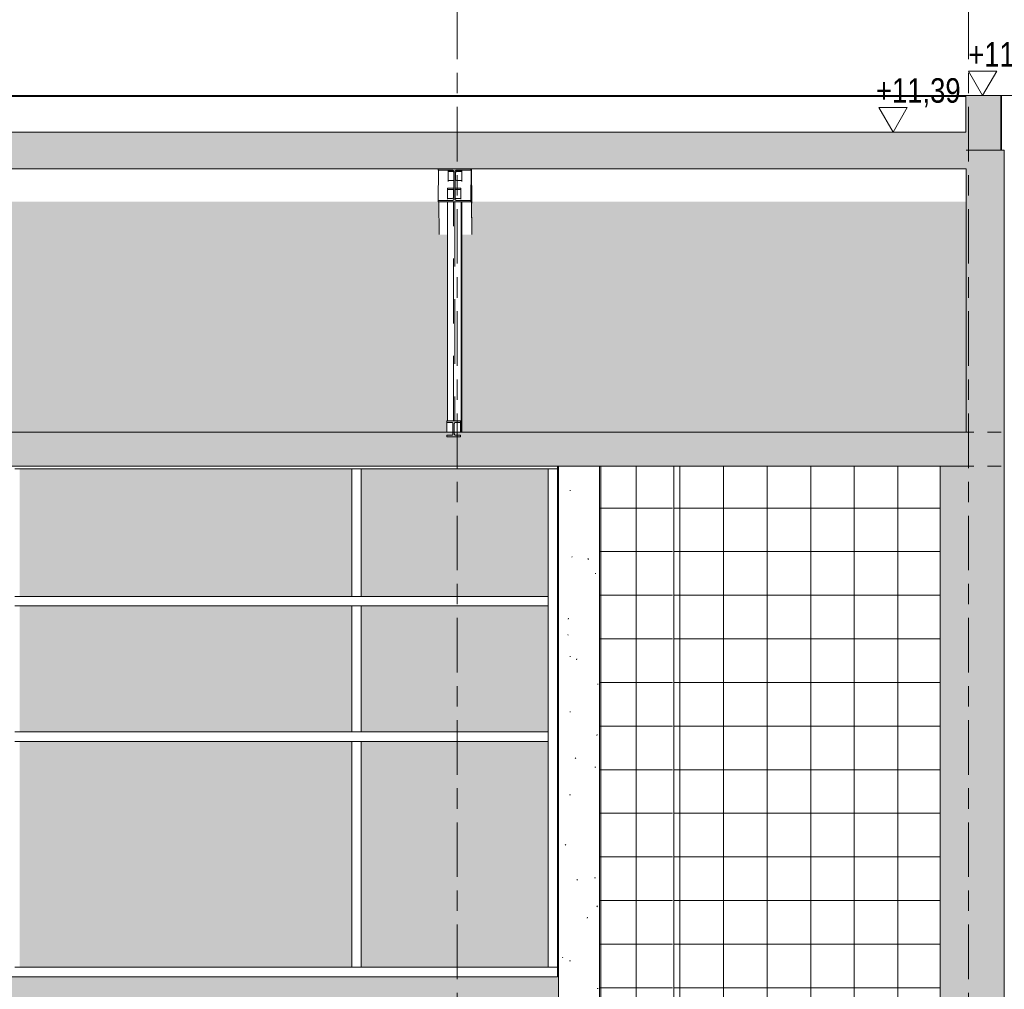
# Model space of a CAD drawing. Header units: metres. Extents: x -32 to 170, y -15 to 869.
# Tile 40 of 66: x 8.77 to 15.99, y 2.31 to 9.42. Entities that reach past the tile are written whole.
import ezdxf

# ---------------------------------------------------------------- set-up
doc = ezdxf.new("R2010")
doc.units = ezdxf.units.M
for name, pattern in [('_Ebene_', [0.4, 0.2, -0.1, 0, -0.1]), ('_Rasterlinie_', [0.75, 0.4, -0.1, 0.15, -0.1]), ('Hidden', [0.714375, 0.47625, -0.238125])]:
    doc.linetypes.add(name, pattern=pattern)
for name, color, linetype, lineweight in [('A_Dach', 15, 'Continuous', 5), ('A_Ebenen', 130, 'Continuous', 5), ('A_Fassade', 113, 'Continuous', 5), ('A_Geschossdecken', 7, 'Continuous', 5), ('A_Geschossdecken_Schraffur', 7, 'Continuous', 5), ('A_Hoehenkoten', 124, 'Continuous', 5), ('A_Raster', 128, 'Continuous', 5), ('A_Stuetze-Gr', 151, 'Continuous', 5), ('A_Tragw', 142, 'Continuous', 5), ('A_Tragwerksstützen', 7, 'Continuous', 5), ('A_Wand', 244, 'Continuous', 5), ('A_Wand_Schraff', 1, 'Continuous', 5), ('A_Wände_Oberflächenschraffur', 244, 'Continuous', 5)]:
    doc.layers.add(name, color=color, linetype=linetype, lineweight=lineweight)
doc.styles.add('Arial', font='arial.ttf', dxfattribs={"width": 0.8, "height": 0.18})
pattern_1 = [(0, (-9.746, 18.958), (0.813, 0.203), [0.007, -0.603, 0.007, -0.603, -3.251]), (0, (-9.746, 18.958), (0.813, 0.203), [-1.219, 0.007, -1.212, 0.007, -0.603, -1.422]), (0, (-9.746, 18.958), (0.813, 0.203), [-3.048, 0.007, -0.4, 0.007, -1.009]), (120, (-9.441, 19.06), (-0.5823032, 0.6025787), [0.007, -0.603, 0.007, -0.603, -3.251]), (120, (-9.441, 19.06), (-0.5823032, 0.6025787), [-1.219, 0.007, -1.212, 0.007, -0.603, -1.422]), (120, (-9.441, 19.06), (-0.5823032, 0.6025787), [-3.048, 0.007, -0.4, 0.007, -1.009]), (240, (-9.34, 19.466), (-0.2306968, -0.8055787), [0.007, -0.603, 0.007, -0.603, -3.251]), (240, (-9.34, 19.466), (-0.2306968, -0.8055787), [-1.219, 0.007, -1.212, 0.007, -0.603, -1.422]), (240, (-9.34, 19.466), (-0.2306968, -0.8055787), [-3.048, 0.007, -0.4, 0.007, -1.009])]
pattern_2 = [(0, (-9.746, 18.958), (0, 0.32), []), (90, (-9.746, 18.958), (-0.32, 2e-17), [])]

# ---------------------------------------------------------------- blocks, each defined once
blk = doc.blocks.new('M_W Shapes - IPE Träger 240 x 240-8069303-A')
at = {"layer": 'A_Tragw', "lineweight": 9}
h = blk.add_hatch(color=253, dxfattribs=at)
h.paths.add_polyline_path([(11.8417, 8.0861), (12.0817, 8.0861), (12.0817, 8.0961), (11.8417, 8.0961)], flags=0)
h.paths.add_polyline_path([(11.9726, 8.0963), (11.9683, 8.099), (11.9667, 8.1038), (11.9674, 8.312), (11.971, 8.3156), (11.9726, 8.3162), (11.9523, 8.3156), (11.9559, 8.312), (11.9567, 8.3087), (11.9559, 8.1005), (11.9523, 8.0969), (11.9507, 8.0963)], flags=0)
h.paths.add_polyline_path([(11.8417, 8.3164), (12.0817, 8.3164), (12.0817, 8.3264), (11.8417, 8.3264)], flags=0)
at = {"layer": 'A_Tragw', "color": 250, "lineweight": 9}
for p, q in [((12.0817, 8.3264), (11.8417, 8.3264)), ((11.8417, 8.3264), (11.8417, 8.3164)), ((11.8417, 8.3164), (11.949, 8.3164)), ((11.8437, 8.3164), (11.8417, 8.0961)), ((11.9567, 8.3087), (11.9567, 8.1038)), ((11.9667, 8.1038), (11.9667, 8.3087)), ((11.9743, 8.3164), (12.0817, 8.3164)), ((12.0817, 8.3164), (12.0817, 8.3264)), ((12.0839, 8.3264), (12.0817, 8.0861)), ((12.0818, 8.3264), (12.0817, 8.3164)), ((12.0817, 8.0961), (12.0838, 8.3264)), ((11.949, 8.0961), (11.8417, 8.0961)), ((11.8417, 8.0961), (11.8417, 8.0861)), ((12.0817, 8.0961), (11.9743, 8.0961)), ((12.0817, 8.0861), (12.0817, 8.0961)), ((11.8417, 8.0861), (12.0817, 8.0861))]:
    blk.add_line(p, q, dxfattribs=at)
at = {"layer": 'A_Tragw', "color": 250, "lineweight": 9, "flags": 128}
for points in [[(11.949, 8.3164), (11.9507, 8.3162), (11.9523, 8.3156), (11.9538, 8.3147), (11.955, 8.3135), (11.9559, 8.312), (11.9565, 8.3104), (11.9567, 8.3087)], [(11.9667, 8.3087), (11.9669, 8.3104), (11.9674, 8.312), (11.9683, 8.3135), (11.9695, 8.3147), (11.971, 8.3156), (11.9726, 8.3162), (11.9743, 8.3164)], [(11.9565, 8.1021), (11.9559, 8.1005), (11.955, 8.099), (11.9538, 8.0978), (11.9523, 8.0969), (11.9507, 8.0963), (11.949, 8.0961)], [(11.9743, 8.0961), (11.9726, 8.0963), (11.971, 8.0969), (11.9695, 8.0978), (11.9683, 8.099), (11.9674, 8.1005), (11.9669, 8.1021), (11.9667, 8.1038)]]:
    blk.add_lwpolyline(points, dxfattribs=at)
blk = doc.blocks.new('M_W Shapes - IPE Träger 240 x 240-8069305-A')
at = {"layer": 'A_Tragw', "color": 250, "lineweight": 9}
for p, q in [((12.0886, 7.8449), (12.0842, 8.3264)), ((12.0843, 8.3264), (12.0886, 7.8549)), ((12.0886, 8.0747), (12.0863, 8.3264)), ((12.0886, 8.0847), (12.0864, 8.3264)), ((11.8486, 7.8449), (11.8464, 8.0861))]:
    blk.add_line(p, q, dxfattribs=at)
blk = doc.blocks.new('M_W Shapes-Column - IPE Träger 100 x 100-8197311-A')
at = {"layer": 'A_Tragwerksstützen', "color": 250, "linetype": 'Hidden', "lineweight": 9}
for p, q in [((7.9757, 6.4784), (7.9757, 8.0861)), ((7.9837, 8.0861), (7.9837, 6.4784))]:
    blk.add_line(p, q, dxfattribs=at)
blk = doc.blocks.new('System Panel - Glazed window-8556053-A')
at = {"layer": 'A_Fassade', "lineweight": 9}
blk.add_hatch(color=255, dxfattribs=at).paths.add_polyline_path([(12.6478, 2.4686), (12.6478, 4.1249), (11.2778, 4.1249), (11.2778, 2.4686), (12.3242, 2.4686)], flags=0)
blk = doc.blocks.new('System Panel - Glazed window-8556054-A')
at = {"layer": 'A_Fassade', "lineweight": 9}
blk.add_hatch(color=255, dxfattribs=at).paths.add_polyline_path([(12.3242, 5.1899), (12.6478, 5.1899), (12.6478, 6.1249), (11.2778, 6.1249), (11.2778, 5.1899)], flags=0)
blk = doc.blocks.new('Rectangular Mullion - 70mm x 280mm_2-8069946-A')
at = {"layer": 'A_Fassade', "color": 250, "lineweight": 9}
for p, q in [((12.6478, 6.1249), (12.7178, 6.1249)), ((12.6478, 5.1549), (12.6478, 6.1249))]:
    blk.add_line(p, q, dxfattribs=at)
blk = doc.blocks.new('Rectangular Mullion - 70mm x 280mm_2-8069947-A')
at = {"layer": 'A_Fassade', "color": 250, "lineweight": 9}
blk.add_line((12.6478, 4.1599), (12.6478, 5.1549), dxfattribs=at)
blk = doc.blocks.new('Rectangular Mullion - 70mm x 280mm_2-8069948-A')
at = {"layer": 'A_Fassade', "color": 250, "lineweight": 9}
blk.add_line((11.2428, 2.4686), (12.7178, 2.4686), dxfattribs=at)
blk = doc.blocks.new('Rectangular Mullion - 70mm x 160mm-8069949-A')
at = {"layer": 'A_Fassade', "color": 250, "lineweight": 9}
for p, q in [((12.6478, 5.1899), (11.2428, 5.1899)), ((12.6478, 5.1199), (11.2428, 5.1199))]:
    blk.add_line(p, q, dxfattribs=at)
blk = doc.blocks.new('M_W Shapes - IPE Träger 100 x 100-V43-A')
at = {"layer": 'A_Tragw', "color": 250, "lineweight": 9}
for p, q in [((11.9535, 8.3149), (11.9145, 8.3149)), ((11.9145, 8.3149), (11.9145, 8.3067)), ((11.9145, 8.3067), (11.9518, 8.3067)), ((11.9145, 8.3067), (11.9145, 8.2418)), ((12.0145, 8.3149), (11.9699, 8.3149)), ((11.9771, 8.3067), (12.0145, 8.3067)), ((12.0145, 8.3067), (12.0145, 8.3149)), ((12.0145, 8.3067), (12.0145, 8.2418)), ((11.9145, 8.2412), (11.9145, 8.2356)), ((11.9518, 8.2412), (11.9145, 8.2412)), ((11.9695, 8.2474), (11.9695, 8.3004)), ((12.0145, 8.2412), (11.9771, 8.2412)), ((12.0145, 8.2356), (12.0145, 8.2412)), ((12.0146, 8.0861), (12.0155, 6.4586)), ((12.0146, 8.0861), (12.0155, 6.3949)), ((12.0155, 6.4668), (12.0155, 6.4586))]:
    blk.add_line(p, q, dxfattribs=at)
for centre, start_param, end_param in [((11.9518, 8.3004), 0.842489, 1.570104), ((11.9771, 8.3004), 1.570104, 3.140901), ((11.9518, 8.2474), 4.711697, 5.415415), ((11.9771, 8.2474), 3.140901, 4.711697)]:
    blk.add_ellipse(centre, major_axis=(0.00765, 0), ratio=0.819, start_param=start_param, end_param=end_param, dxfattribs=at)
blk = doc.blocks.new('M_W Shapes - IPE Träger 100 x 100-V44-A')
at = {"layer": 'A_Tragw', "color": 250, "lineweight": 9}
for p, q in [((11.9567, 8.1849), (11.9094, 8.1849)), ((11.9094, 8.1849), (11.9094, 8.1765)), ((11.9094, 8.1765), (11.9468, 8.1765)), ((11.9094, 8.1765), (11.9095, 8.1121)), ((11.9544, 8.1701), (11.9544, 8.1157)), ((12.0094, 8.1849), (11.9667, 8.1849)), ((11.9721, 8.1765), (12.0094, 8.1765)), ((12.0094, 8.1765), (12.0094, 8.1849)), ((12.0094, 8.1765), (12.0095, 8.1121)), ((11.9094, 8.1093), (11.9094, 8.1058)), ((11.9468, 8.1093), (11.9094, 8.1093)), ((12.0094, 8.1093), (11.9721, 8.1093)), ((12.0094, 8.1058), (12.0094, 8.1093)), ((11.9094, 8.0861), (11.9097, 7.7239)), ((12.0097, 7.7663), (12.0105, 6.3949)), ((12.0097, 7.6591), (12.0105, 6.3949))]:
    blk.add_line(p, q, dxfattribs=at)
for centre, start_param, end_param in [((11.9468, 8.1701), 6.282453, 7.85325), ((11.9721, 8.1701), 1.570064, 2.355463), ((11.9468, 8.1157), 4.711657, 6.282453), ((11.9721, 8.1157), 3.926316, 4.711657)]:
    blk.add_ellipse(centre, major_axis=(0.00765, 0), ratio=0.840094, start_param=start_param, end_param=end_param, dxfattribs=at)
blk = doc.blocks.new('M_W Shapes - IPE Träger 100 x 100-8069348-A')
at = {"layer": 'A_Tragw', "lineweight": 9}
h = blk.add_hatch(color=253, dxfattribs=at)
h.paths.add_polyline_path([(4.0181, 6.3611), (4.0181, 6.3728), (3.9181, 6.3729), (3.9181, 6.3611), (4.0156, 6.3611)], flags=0)
h.paths.add_polyline_path([(3.9572, 6.4664), (4.0181, 6.4667), (4.0181, 6.4784), (3.9181, 6.4784), (3.9181, 6.4667), (3.9555, 6.4667)], flags=0)
h.paths.add_polyline_path([(3.9791, 6.3731), (3.976, 6.3748), (3.9739, 6.3779), (3.9731, 6.3818), (3.9739, 6.4616), (3.976, 6.4647), (3.9791, 6.4664), (3.9588, 6.4658), (3.9615, 6.4633), (3.9629, 6.4597), (3.9631, 6.4577), (3.9624, 6.3779), (3.9603, 6.3748), (3.9572, 6.3731)], flags=0)
at = {"layer": 'A_Tragw', "color": 250, "lineweight": 9}
for p, q in [((4.0181, 6.4784), (3.9181, 6.4784)), ((3.9181, 6.4784), (3.9181, 6.4667)), ((3.9181, 6.4667), (3.9555, 6.4667)), ((3.9181, 6.4667), (3.9182, 6.3949)), ((3.9631, 6.4577), (3.9631, 6.3818)), ((3.9731, 6.3818), (3.9731, 6.4577)), ((3.9808, 6.4667), (4.0181, 6.4667)), ((4.0181, 6.4667), (4.0181, 6.4784)), ((4.0181, 6.4667), (4.0182, 6.3949)), ((3.9555, 6.3728), (3.9181, 6.3729)), ((3.9181, 6.3729), (3.9181, 6.3611)), ((3.9181, 6.3611), (4.0181, 6.3611)), ((4.0181, 6.3728), (3.9808, 6.3728)), ((4.0181, 6.3611), (4.0181, 6.3728))]:
    blk.add_line(p, q, dxfattribs=at)
at = {"layer": 'A_Tragw', "color": 250, "lineweight": 9, "flags": 128}
for points in [[(3.9555, 6.4667), (3.9572, 6.4664), (3.9588, 6.4658), (3.9603, 6.4647), (3.9615, 6.4633), (3.9624, 6.4616), (3.9629, 6.4597), (3.9631, 6.4577)], [(3.9731, 6.4577), (3.9733, 6.4597), (3.9739, 6.4616), (3.9748, 6.4633), (3.976, 6.4647), (3.9775, 6.4658), (3.9791, 6.4664), (3.9808, 6.4667)], [(3.9631, 6.3818), (3.9629, 6.3798), (3.9624, 6.3779), (3.9615, 6.3762), (3.9603, 6.3748), (3.9588, 6.3737), (3.9572, 6.3731), (3.9555, 6.3728)], [(3.9808, 6.3728), (3.9791, 6.3731), (3.9775, 6.3737), (3.976, 6.3748), (3.9748, 6.3762), (3.9739, 6.3779), (3.9733, 6.3798), (3.9731, 6.3818)]]:
    blk.add_lwpolyline(points, dxfattribs=at)
blk = doc.blocks.new('Rectangular Mullion - 70mm x 280mm_2-8070029-A')
at = {"layer": 'A_Fassade', "color": 250, "lineweight": 9}
blk.add_line((11.2428, 6.1249), (8.7378, 6.1249), dxfattribs=at)
blk = doc.blocks.new('System Panel - Glazed window-8556065-A')
at = {"layer": 'A_Fassade', "lineweight": 9}
blk.add_hatch(color=255, dxfattribs=at).paths.add_polyline_path([(-4.8072, 2.4686), (-4.8072, 4.1249), (-7.2422, 4.1249), (-7.2422, 2.4686), (-6.1393, 2.4686)], flags=0)
blk = doc.blocks.new('System Panel - Glazed window-8556066-A')
at = {"layer": 'A_Fassade', "lineweight": 9}
blk.add_hatch(color=255, dxfattribs=at).paths.add_polyline_path([(-7.2422, 5.1899), (-4.8072, 5.1899), (-4.8072, 6.1249), (-7.2422, 6.1249)], flags=0)
blk = doc.blocks.new('Rectangular Mullion - 70mm x 280mm_2-8070018-A')
at = {"layer": 'A_Fassade', "color": 250, "lineweight": 9}
blk.add_line((4.7328, 2.4686), (7.2378, 2.4686), dxfattribs=at)
blk = doc.blocks.new('Rectangular Mullion - 70mm x 160mm-8070024-A')
at = {"layer": 'A_Fassade', "color": 250, "lineweight": 9}
for p, q in [((7.2378, 5.1899), (4.7328, 5.1899)), ((7.2378, 5.1199), (4.7328, 5.1199))]:
    blk.add_line(p, q, dxfattribs=at)
blk = doc.blocks.new('Rectangular Mullion - 70mm x 280mm_2-8070034-A')
at = {"layer": 'A_Fassade', "color": 250, "lineweight": 9}
blk.add_line((12.7178, 6.1249), (11.2428, 6.1249), dxfattribs=at)
blk = doc.blocks.new('Rectangular Mullion - 70mm x 160mm-V56-A')
at = {"layer": 'A_Fassade', "color": 250, "lineweight": 9}
for p, q in [((-11.3147, 4.1249), (-11.2447, 4.1249)), ((-11.3147, 4.1249), (-11.3147, 2.4686)), ((-11.2447, 4.1249), (-11.2447, 2.4686))]:
    blk.add_line(p, q, dxfattribs=at)
blk = doc.blocks.new('Rectangular Mullion - 70mm x 160mm-8069616-A')
at = {"layer": 'A_Fassade', "color": 250, "lineweight": 9}
for p, q in [((-15.3122, 6.1249), (-15.3122, 5.1899)), ((-15.2422, 6.1249), (-15.2422, 5.1899)), ((-15.2422, 5.1899), (-15.3122, 5.1899))]:
    blk.add_line(p, q, dxfattribs=at)
blk = doc.blocks.new('System Panel - Glazed window-8556069-A')
at = {"layer": 'A_Fassade', "lineweight": 9}
blk.add_hatch(color=255, dxfattribs=at).paths.add_polyline_path([(11.2778, 4.1949), (12.6478, 4.1949), (12.6478, 5.1199), (11.2778, 5.1199)], flags=0)
blk = doc.blocks.new('System Panel - Glazed window-8556070-A')
at = {"layer": 'A_Fassade', "lineweight": 9}
blk.add_hatch(color=255, dxfattribs=at).paths.add_polyline_path([(8.7728, 4.1949), (11.2078, 4.1949), (11.2078, 5.1199), (8.7728, 5.1199)], flags=0)
blk = doc.blocks.new('Rectangular Mullion - 70mm x 280mm_2-8070045-A')
at = {"layer": 'A_Fassade', "color": 250, "lineweight": 9}
for p, q in [((12.6478, 2.4686), (12.6478, 4.1599)), ((12.7178, 2.4686), (12.6478, 2.4686))]:
    blk.add_line(p, q, dxfattribs=at)
blk = doc.blocks.new('Rectangular Mullion - 70mm x 160mm-8069613-A')
at = {"layer": 'A_Fassade', "color": 250, "lineweight": 9}
for p, q in [((-15.3122, 5.1199), (-15.2422, 5.1199)), ((-15.3122, 5.1199), (-15.3122, 4.1949)), ((-15.2422, 5.1199), (-15.2422, 4.1949)), ((-15.2422, 4.1949), (-15.3122, 4.1949))]:
    blk.add_line(p, q, dxfattribs=at)
blk = doc.blocks.new('Höhenkoten - leer-6237472-A')
at = {"layer": 'A_Hoehenkoten'}
for p, q in [((-22.0251, -3.4351), (-21.8172, -3.4351)), ((-21.9212, -3.6151), (-22.0251, -3.4351)), ((-21.9212, -3.6151), (-21.8172, -3.4351))]:
    blk.add_line(p, q, dxfattribs=at)

msp = doc.modelspace()

# ---------------------------------------------------------------- hatches: boundary and pattern name
at = {"layer": 'A_Dach', "lineweight": 9}
msp.add_hatch(color=253, dxfattribs=at).paths.add_polyline_path([(15.7144, 8.3264), (15.7144, 8.4649), (15.7114, 8.4649), (15.7114, 8.5966), (-19.7259, 8.5966), (-19.7259, 8.3264), (12.3242, 8.3264)], flags=0)
at = {"layer": 'A_Geschossdecken_Schraffur', "lineweight": 9}
for points in [[(15.9697, 8.4649), (15.9697, 8.8649), (15.7114, 8.8649), (15.7114, 8.4649), (15.7144, 8.4649)], [(-2.4466, 6.1449), (15.7438, 6.1449), (15.7438, 6.3949), (-19.787, 6.3949), (-19.787, 6.1449), (-3.3698, 6.1449)]]:
    msp.add_hatch(color=253, dxfattribs=at).paths.add_polyline_path(points, flags=0)
at = {"layer": 'A_Stuetze-Gr'}
h = msp.add_hatch(dxfattribs=at)
h.set_pattern_fill('FP_1', style=0, pattern_type=2)
h.set_pattern_definition(pattern_1)
h.paths.add_polyline_path([(13.0255, 0.9549), (13.0255, 6.1449), (12.7255, 6.1449), (12.7255, 0.9549)], flags=0)
at = {"layer": 'A_Wand_Schraff', "lineweight": 9}
for points in [[(15.9944, 6.1449), (15.9944, 8.4649), (15.7144, 8.4649), (15.7144, 6.3949), (15.7438, 6.3949), (15.7438, 6.1449)], [(15.9944, 2.2149), (15.9944, 6.1449), (15.5244, 6.1449), (15.5244, 2.2149)]]:
    msp.add_hatch(color=253, dxfattribs=at).paths.add_polyline_path(points, flags=0)
at = {"layer": 'A_Wände_Oberflächenschraffur'}
h = msp.add_hatch(dxfattribs=at)
h.set_pattern_fill('FP_1', style=0, pattern_type=2)
h.set_pattern_definition(pattern_1)
h.paths.add_polyline_path([(-19.7259, 6.3949), (-16.0633, 6.3949), (-16.0634, 7.8449), (-16.1289, 7.8449), (-16.1311, 8.0849), (-19.7259, 8.0845), (-19.7259, 7.6172)], flags=0)
h.paths.add_polyline_path([(-3.3698, 6.3949), (-0.0814, 6.3949), (-0.0824, 7.8449), (-0.1514, 7.8449), (-0.1536, 8.085), (-3.9064, 8.0849), (-3.9064, 8.0749), (-3.9084, 8.0747), (-3.9064, 7.8449), (-3.9768, 7.8449), (-3.976, 6.3949), (-3.8313, 6.3949)], flags=0)
h.paths.add_polyline_path([(-15.9511, 6.3949), (-12.0587, 6.3949), (-12.0597, 7.8449), (-12.1314, 7.8449), (-12.1336, 8.0849), (-15.8889, 8.0846), (-15.8889, 8.0747), (-15.8909, 8.0747), (-15.8889, 7.8449), (-15.9519, 7.8449), (-15.9511, 6.3949)], flags=0)
h.paths.add_polyline_path([(-11.6783, 6.3949), (-8.076, 6.3949), (-8.0771, 7.8449), (-8.1414, 7.8449), (-8.1436, 8.0849), (-11.8914, 8.0847), (-11.8914, 8.0747), (-11.8934, 8.0747), (-11.8914, 7.8449), (-11.9444, 7.8449), (-11.9436, 6.3949), (-11.9091, 6.3949)], flags=0)
h.paths.add_polyline_path([(15.7144, 6.3949), (15.7144, 8.0853), (12.0886, 8.0852), (12.0886, 8.0752), (12.0866, 8.0747), (12.0886, 7.845), (12.0148, 7.845), (12.0155, 6.3949), (12.9818, 6.3949)], flags=0)
h.paths.add_polyline_path([(0.0438, 6.3949), (3.9173, 6.3949), (3.9171, 7.8449), (3.8536, 7.8449), (3.8514, 8.0851), (0.0886, 8.085), (0.0886, 8.075), (0.0866, 8.0747), (0.0886, 7.8449), (0.0438, 7.8449), (0.0438, 6.5094)], flags=0)
h.paths.add_polyline_path([(4.0282, 6.3949), (7.9256, 6.3949), (7.9255, 6.4784), (7.9297, 6.4784), (7.9295, 7.8449), (7.8686, 7.8449), (7.8664, 8.0852), (4.0936, 8.0849), (4.0936, 8.0751), (4.0916, 8.0747), (4.0936, 7.8449), (4.0274, 7.8449), (4.0282, 6.3949)], flags=0)
h.paths.add_polyline_path([(-4.081, 6.3949), (-4.082, 7.8449), (-4.1464, 7.8449), (-4.1486, 8.0849), (-7.9014, 8.0848), (-7.9014, 8.0748), (-7.9034, 8.0747), (-7.9014, 7.8449), (-7.9617, 7.8449), (-7.961, 6.3949), (-4.082, 6.3949)], flags=0)
h.paths.add_polyline_path([(8.0392, 6.3949), (11.9055, 6.3949), (11.9055, 6.4784), (11.9097, 6.4784), (11.9094, 7.845), (11.8486, 7.845), (11.8464, 8.0852), (8.1086, 8.0852), (8.1086, 8.0751), (8.1066, 8.0747), (8.1086, 7.8449), (8.0391, 7.8449), (8.0392, 6.3949)], flags=0)
h = msp.add_hatch(dxfattribs=at)
h.set_pattern_fill('FP_1', style=0, pattern_type=2)
h.set_pattern_definition(pattern_1)
h.paths.add_polyline_path([(-13.0631, 0.9549), (-12.7816, 0.9549), (-12.7816, 0.9849), (-14.3441, 0.9849), (-14.3441, 0.9549), (-13.5247, 0.9549)], flags=0)
h.paths.add_polyline_path([(-16.7572, 0.9549), (-16.3156, 0.9549), (-16.3156, 0.9849), (-16.7572, 0.9849)], flags=0)
h.paths.add_polyline_path([(-12.6015, 0.9549), (-12.1745, 0.9549), (-12.1745, 1.931), (-14.6566, 1.6549), (-14.7392, 1.6549), (-14.8004, 1.0249), (-12.7566, 1.0242), (-12.7566, 0.9849), (-12.7456, 0.9849), (-12.7456, 0.9549)], flags=0)
h.paths.add_polyline_path([(-7.8766, 0.9549), (-7.8655, 0.9549), (-7.8655, 0.9929), (-4.1717, 0.9929), (-4.1717, 2.3986), (-7.8766, 2.3986), (-7.8766, 0.9929)], flags=0)
h.paths.add_polyline_path([(12.7255, 0.9549), (12.7255, 6.1449), (12.7178, 6.1449), (12.7178, 2.3986), (8.1316, 2.3986), (8.1316, 0.9549), (12.7155, 0.9549)], flags=0)
h.paths.add_polyline_path([(-16.2906, 0.9549), (-16.159, 0.9549), (-16.1621, 0.9849), (-16.2906, 0.9849)], flags=0)
h.paths.add_polyline_path([(-15.4122, 0.9549), (-15.2081, 0.9549), (-15.2038, 0.9849), (-15.7615, 0.9849), (-15.7571, 0.9549), (-15.4897, 0.9549)], flags=0)
h.paths.add_polyline_path([(4.1398, 0.9549), (4.1398, 0.9929), (7.8316, 0.9929), (7.8316, 2.3986), (4.1316, 2.3986), (4.1316, 0.9549)], flags=0)
h.paths.add_polyline_path([(-14.3691, 0.9549), (-14.3691, 0.9849), (-14.5031, 0.9849), (-14.5031, 0.9549), (-14.4479, 0.9549)], flags=0)
h.paths.add_polyline_path([(-14.8072, 0.9549), (-14.5281, 0.9549), (-14.5281, 0.9849), (-14.8043, 0.9849)], flags=0)
h.paths.add_polyline_path([(0.1366, 0.9549), (0.1366, 0.9929), (3.8316, 0.9929), (3.8316, 2.3986), (0.1283, 2.3986), (0.1283, 0.9549)], flags=0)
h.paths.add_polyline_path([(-0.1817, 0.9549), (-0.1717, 0.9549), (-0.1717, 2.3986), (-3.8717, 2.3986), (-3.8717, 0.9929), (-0.1817, 0.9929)], flags=0)
h.paths.add_polyline_path([(-11.6783, 0.9929), (-8.1766, 0.9929), (-8.1766, 2.3986), (-11.8745, 2.3986), (-11.8745, 2.1049), (-11.5103, 2.1049), (-11.5103, 2.0049), (-11.8745, 1.9644), (-11.8745, 0.9929)], flags=0)
h.paths.add_polyline_path([(-16.2942, 1.0249), (-16.1662, 1.0249), (-16.2472, 1.8209), (-16.7572, 1.8958), (-16.7572, 1.0249), (-16.7558, 1.0249)], flags=0)
h.paths.add_polyline_path([(-15.371, 1.0249), (-15.1979, 1.0249), (-15.1061, 1.6549), (-15.1166, 1.6549), (-15.8774, 1.7666), (-15.7675, 1.0249), (-15.4897, 1.0249)], flags=0)
h.paths.add_polyline_path([(-13.5247, 2.1049), (-12.1745, 2.1049), (-12.1745, 2.3986), (-13.8743, 2.3986), (-13.8743, 2.1049)], flags=0)
h.paths.add_polyline_path([(-16.7572, 2.1049), (-16.2761, 2.1049), (-16.306, 2.3986), (-16.7572, 2.3986), (-16.7572, 2.2999)], flags=0)
h.paths.add_polyline_path([(-13.9028, 2.1049), (-13.9028, 2.3986), (-14.667, 2.3986), (-14.6955, 2.1049), (-14.4479, 2.1049)], flags=0)
h.paths.add_polyline_path([(-15.7528, 2.1049), (-15.7528, 2.3986), (-15.971, 2.3986), (-15.9275, 2.1049), (-15.825, 2.1049)], flags=0)
h.paths.add_polyline_path([(-15.7243, 2.1049), (-15.0405, 2.1049), (-14.9977, 2.3986), (-15.7243, 2.3986), (-15.7243, 2.2999)], flags=0)
h = msp.add_hatch(dxfattribs=at)
h.set_pattern_fill('FP_13', color=133, style=0, pattern_type=2)
h.set_pattern_definition(pattern_2)
h.paths.add_polyline_path([(15.5241, 0.9549), (15.5244, 6.1449), (13.5705, 6.1449), (13.5705, 0.9549)], flags=0)
h.paths.add_polyline_path([(13.0255, 0.9549), (13.0355, 0.9549), (13.0355, 6.1449), (13.0255, 6.1449), (13.0255, 4.0724)], flags=0)
h = msp.add_hatch(dxfattribs=at)
h.set_pattern_fill('FP_13', color=133, style=0, pattern_type=2)
h.set_pattern_definition(pattern_2)
h.paths.add_polyline_path([(15.5241, 0.9549), (15.5244, 6.1449), (13.5705, 6.1449), (13.5705, 0.9549)], flags=0)
h.paths.add_polyline_path([(13.0255, 0.9549), (13.0355, 0.9549), (13.0355, 6.1449), (13.0255, 6.1449), (13.0255, 4.0724)], flags=0)
h = msp.add_hatch(dxfattribs=at)
h.set_pattern_fill('FP_13', color=133, style=0, pattern_type=2)
h.set_pattern_definition(pattern_2)
h.paths.add_polyline_path([(13.0355, -2.7811), (13.5605, -2.7797), (13.5605, 6.1449), (13.0355, 6.1449), (13.0355, -2.7809)], flags=0)
h = msp.add_hatch(dxfattribs=at)
h.set_pattern_fill('FP_13', color=133, style=0, pattern_type=2)
h.set_pattern_definition(pattern_2)
h.paths.add_polyline_path([(13.0355, -2.7811), (13.5605, -2.7797), (13.5605, 6.1449), (13.0355, 6.1449), (13.0355, -2.7809)], flags=0)

# ---------------------------------------------------------------- linework, layer by layer
at = {"layer": 'A_Dach', "color": 250, "lineweight": 9}
for p, q in [((-19.7259, 8.8579), (15.7114, 8.8583)), ((15.7114, 8.5966), (-19.7259, 8.5966)), ((-19.7259, 8.3264), (15.7144, 8.3264))]:
    msp.add_line(p, q, dxfattribs=at)
at = {"layer": 'A_Ebenen', "color": 170, "linetype": '_Ebene_', "lineweight": 9}
for p, q in [((-26.5562, 8.865), (23.3963, 8.865)), ((-24.9286, 6.3949), (21.9701, 6.3949)), ((-24.9286, 6.1449), (21.9701, 6.1449))]:
    msp.add_line(p, q, dxfattribs=at)
at = {"layer": 'A_Geschossdecken', "color": 250, "lineweight": 9}
for p, q in [((-20.004, 8.8649), (15.9727, 8.8649)), ((15.7114, 8.8649), (15.7114, 8.5966)), ((15.9697, 8.4649), (15.9697, 8.8649)), ((15.9727, 8.8649), (15.9727, 8.4649)), ((15.7144, 8.4649), (15.9697, 8.4649)), ((15.7144, 6.3949), (-19.7259, 6.3949)), ((-19.5409, 6.1449), (15.7438, 6.1449))]:
    msp.add_line(p, q, dxfattribs=at)
at = {"layer": 'A_Raster', "linetype": '_Rasterlinie_', "lineweight": 9}
for p, q in [((11.9816, -14.8682), (11.9816, 14.615)), ((15.7316, -14.8682), (15.7316, 14.615))]:
    msp.add_line(p, q, dxfattribs=at)
at = {"layer": 'A_Stuetze-Gr', "color": 250, "lineweight": 9}
for p, q in [((12.7255, 0.9549), (12.7255, 6.1449)), ((13.0255, 6.1449), (13.0255, 0.9549))]:
    msp.add_line(p, q, dxfattribs=at)
at = {"layer": 'A_Tragwerksstützen', "color": 250, "lineweight": 9}
for p, q in [((11.9097, 8.0861), (11.9097, 6.4784)), ((12.0097, 8.0861), (12.0097, 6.3949))]:
    msp.add_line(p, q, dxfattribs=at)
at = {"layer": 'A_Wand', "color": 250, "lineweight": 9}
for p, q in [((15.9944, 8.4649), (15.9697, 8.4649)), ((15.9944, 2.2149), (15.9944, 8.4649)), ((15.7144, 8.3264), (15.7144, 6.3949)), ((12.7178, 6.1449), (12.7178, 2.3986)), ((13.0355, 6.1449), (13.0355, -2.7811)), ((13.5705, 6.1449), (13.5705, -2.7797)), ((15.5244, 6.1449), (15.5244, 2.2149)), ((12.7178, 2.3986), (8.1316, 2.3986))]:
    msp.add_line(p, q, dxfattribs=at)

# ---------------------------------------------------------------- block references
at = {"layer": 'A_Fassade', "color": 250, "lineweight": 9}
for name, p in [('Rectangular Mullion - 70mm x 280mm_2-8070029-A', (0, 0)), ('System Panel - Glazed window-8556066-A', (16.015, 0)), ('Rectangular Mullion - 70mm x 160mm-8069616-A', (26.52, 0)), ('Rectangular Mullion - 70mm x 280mm_2-8070034-A', (0, 0)), ('System Panel - Glazed window-8556054-A', (0, 0)), ('Rectangular Mullion - 70mm x 280mm_2-8069946-A', (0, 0)), ('Rectangular Mullion - 70mm x 160mm-8070024-A', (4.005, 0)), ('Rectangular Mullion - 70mm x 160mm-8069949-A', (0, 0)), ('Rectangular Mullion - 70mm x 280mm_2-8069947-A', (0, 0)), ('System Panel - Glazed window-8556070-A', (0, 0)), ('Rectangular Mullion - 70mm x 160mm-8069613-A', (26.52, 0)), ('System Panel - Glazed window-8556069-A', (0, 0)), ('Rectangular Mullion - 70mm x 160mm-8070024-A', (4.005, -0.995)), ('Rectangular Mullion - 70mm x 160mm-8069949-A', (0, -0.995)), ('System Panel - Glazed window-8556065-A', (16.015, 0)), ('Rectangular Mullion - 70mm x 160mm-V56-A', (22.5225, 0)), ('System Panel - Glazed window-8556053-A', (0, 0)), ('Rectangular Mullion - 70mm x 280mm_2-8070045-A', (0, 0)), ('Rectangular Mullion - 70mm x 280mm_2-8070018-A', (4.005, 0)), ('Rectangular Mullion - 70mm x 280mm_2-8069948-A', (0, 0))]:
    msp.add_blockref(name, p, dxfattribs=at)
at = {"layer": 'A_Hoehenkoten'}
msp.add_blockref('Höhenkoten - leer-6237472-A', (37.7565, 12.48), dxfattribs=at)
at = {"layer": 'A_Hoehenkoten', "extrusion": (0, 0, -1)}
msp.add_blockref('Höhenkoten - leer-6237472-A', (6.7426, 12.2117), dxfattribs=at)
at = {"layer": 'A_Tragw', "color": 250, "lineweight": 9}
for name, p in [('M_W Shapes - IPE Träger 240 x 240-8069303-A', (0, 0)), ('M_W Shapes - IPE Träger 240 x 240-8069305-A', (0, 0)), ('M_W Shapes - IPE Träger 100 x 100-V43-A', (0, 0)), ('M_W Shapes - IPE Träger 100 x 100-V44-A', (0, 0)), ('M_W Shapes - IPE Träger 100 x 100-8069348-A', (7.9874, 0))]:
    msp.add_blockref(name, p, dxfattribs=at)
at = {"layer": 'A_Tragwerksstützen', "color": 250, "linetype": 'Hidden', "lineweight": 9}
msp.add_blockref('M_W Shapes-Column - IPE Träger 100 x 100-8197311-A', (3.98, 0), dxfattribs=at)

# ---------------------------------------------------------------- texts
at = {"layer": 'A_Hoehenkoten', "char_height": 0.18, "width": 0.733812, "attachment_point": 1, "line_spacing_factor": 0.941778, "style": 'Arial'}
for s, insert in [('+11,66', (15.7296, 9.2571)), ('+11,39', (15.0532, 8.9924))]:
    msp.add_mtext(s, dxfattribs=dict(at, insert=insert))

doc.saveas('drawing.dxf')
